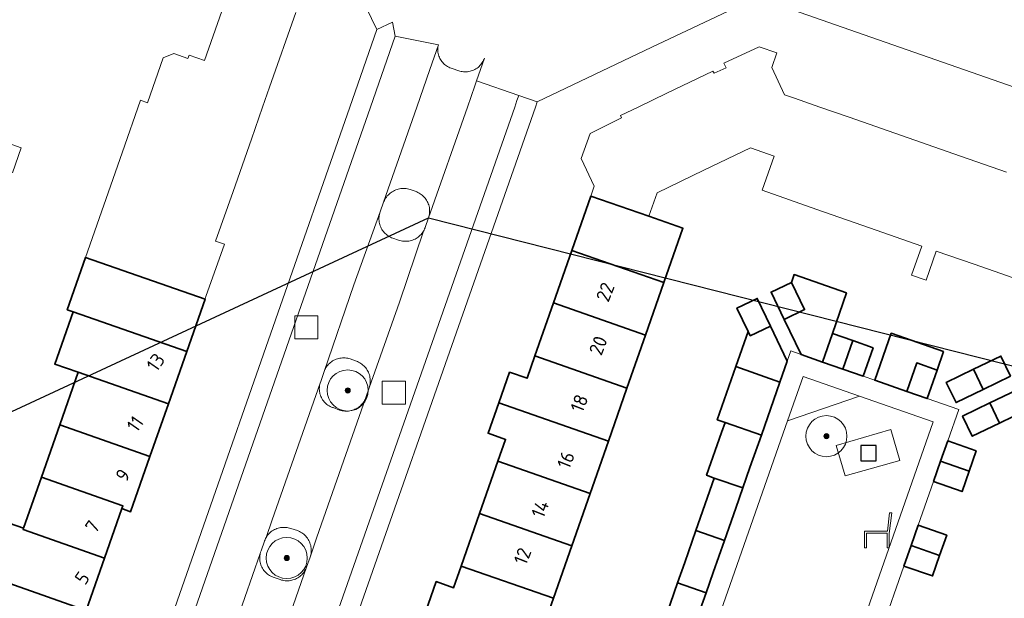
# Model space of a CAD drawing. Extents: x 154222 to 160093, y 456746 to 462495.
# Tile 157 of 254: x 158102 to 158197, y 461452 to 461509. Entities that reach past the tile are written whole.
import ezdxf
from ezdxf.enums import TextEntityAlignment as Align

# ---------------------------------------------------------------- set-up
doc = ezdxf.new("R2010")
doc.units = 0
doc.header["$LTSCALE"] = 0.75
doc.layers.get('0').update_dxf_attribs({"linetype": 'CONTINUOUS'})
doc.layers.get('DEFPOINTS').update_dxf_attribs({"linetype": 'CONTINUOUS'})
for name, color, linetype, lineweight in [('B-XX-GR-BEPLANTING_CULTUUR_BODEMBEDEKKER-GV', 252, 'CONTINUOUS', 18), ('B-XX-GR-BEPLANTING_CULTUUR_HEESTERS-GV', 252, 'CONTINUOUS', 18), ('B-XX-GR-BOOM-S', 252, 'CONTINUOUS', 25), ('B-XX-IE-MEUBILAIR_WEGMEUBILAIR-S', 252, 'CONTINUOUS', 25), ('B-XX-OG-BEBOUWING-GV', 6, 'CONTINUOUS', 35), ('B-XX-OG-BEBOUWING-T18', 1, 'CONTINUOUS', 18), ('B-XX-OG-TERREIN_CULTUURSCHEIDING-GV', 252, 'CONTINUOUS', 18), ('B-XX-OG-TERREIN_ERF-GV', 252, 'CONTINUOUS', 18), ('B-XX-RI-GWA_RIOOLPUT-S', 252, 'CONTINUOUS', 25), ('B-XX-VH-VERHARDING_BETONSTRAATSTEEN-GV', 252, 'CONTINUOUS', 18), ('B-XX-VH-VERHARDING_TEGEL_RUBBER-GV', 252, 'CONTINUOUS', 18)]:
    doc.layers.add(name, color=color, linetype=linetype, lineweight=lineweight)
doc.styles.add('NLCS-ISO-M-T18', font='NLCS-ISO.ttf', dxfattribs={"height": 1.8})

# ---------------------------------------------------------------- blocks, each defined once
blk = doc.blocks.new('SRI-PUT_INSPECTIEPUT_RIOOLPUT-SO')
at = {"color": 0, "linetype": 'ByBlock', "lineweight": 18}
blk.add_lwpolyline([(-1.125, -1.125), (1.125, -1.125), (1.125, 1.125), (-1.125, 1.125)], close=True, dxfattribs=at)
blk = doc.blocks.new('SIE-WEG_SPEELTOESTEL-SO')
at = {"flags": 128}
blk.add_lwpolyline([(-0.75, -0.75), (0.75, -0.75), (0.75, 0.75), (-0.75, 0.75)], close=True, dxfattribs=at)
blk = doc.blocks.new('SIE-WEG_ZITBANK-SO')
at = {"color": 0, "linetype": 'ByBlock', "lineweight": 18}
blk.add_lwpolyline([(-0.912, -1.631), (-0.912, -0.2), (1.088, -0.2), (1.088, -1.631), (1.288, -1.631), (1.288, -0.212), (1.536, 1.777), (1.335, 1.777), (1.113, 0), (-1.112, 0), (-1.112, -1.631)], close=True, dxfattribs=at)
blk = doc.blocks.new('SGR-BOOM_01-SO')
at = {"linetype": 'ByBlock', "lineweight": 18}
h = blk.add_hatch(color=0, dxfattribs=at)
h.dxf.hatch_style = 1
edge = h.paths.add_edge_path()
edge.add_arc((0, 0), 0.25, 0, 360)
at = {"color": 0, "linetype": 'ByBlock', "lineweight": 18}
for radius in [2, 0.25]:
    blk.add_circle((0, 0), radius, dxfattribs=at)

msp = doc.modelspace()

# ---------------------------------------------------------------- linework, layer by layer
at = {"layer": 'B-XX-GR-BEPLANTING_CULTUUR_BODEMBEDEKKER-GV'}
msp.add_lwpolyline([(158183.259, 461471.845), (158177.77, 461473.763), (158176.259, 461469.447)], close=True, dxfattribs=at)
at = {"layer": 'B-XX-GR-BEPLANTING_CULTUUR_HEESTERS-GV'}
for points in [[(158139.025, 461492.066), (158138.897, 461492.07), (158138.768, 461492.066), (158138.64, 461492.054), (158138.513, 461492.034), (158138.387, 461492.007), (158138.263, 461491.972), (158138.142, 461491.929), (158138.023, 461491.878), (158137.908, 461491.82), (158137.797, 461491.756), (158137.69, 461491.684), (158137.588, 461491.606), (158137.49, 461491.522), (158137.399, 461491.432), (158137.312, 461491.336), (158137.232, 461491.235), (158137.159, 461491.13), (158137.092, 461491.02), (158137.032, 461490.906), (158136.979, 461490.788), (158136.96, 461490.74), (158136.62, 461489.79), (158136.581, 461489.67), (158136.551, 461489.547), (158136.527, 461489.423), (158136.512, 461489.298), (158136.505, 461489.172), (158136.506, 461489.045), (158136.514, 461488.919), (158136.531, 461488.794), (158136.556, 461488.67), (158136.588, 461488.548), (158136.628, 461488.428), (158136.676, 461488.311), (158136.731, 461488.197), (158136.793, 461488.087), (158136.861, 461487.981), (158136.937, 461487.88), (158137.018, 461487.783), (158137.106, 461487.692), (158137.199, 461487.607), (158137.297, 461487.528), (158137.401, 461487.455), (158137.508, 461487.389), (158137.62, 461487.329), (158137.735, 461487.277), (158137.853, 461487.232), (158137.86, 461487.23), (158138.42, 461487.05), (158138.54, 461487.01), (158138.662, 461486.977), (158138.786, 461486.953), (158138.912, 461486.936), (158139.038, 461486.927), (158139.164, 461486.927), (158139.291, 461486.934), (158139.416, 461486.949), (158139.541, 461486.972), (158139.663, 461487.003), (158139.784, 461487.041), (158139.901, 461487.087), (158140.016, 461487.141), (158140.127, 461487.201), (158140.234, 461487.269), (158140.337, 461487.343), (158140.434, 461487.424), (158140.527, 461487.51), (158140.613, 461487.602), (158140.694, 461487.699), (158140.768, 461487.802), (158140.836, 461487.909), (158140.897, 461488.019), (158140.951, 461488.134), (158140.997, 461488.252), (158141, 461488.26), (158141.33, 461489.21), (158141.367, 461489.332), (158141.397, 461489.455), (158141.419, 461489.581), (158141.432, 461489.707), (158141.438, 461489.834), (158141.436, 461489.961), (158141.426, 461490.088), (158141.408, 461490.214), (158141.382, 461490.339), (158141.348, 461490.461), (158141.307, 461490.582), (158141.258, 461490.699), (158141.202, 461490.813), (158141.139, 461490.924), (158141.068, 461491.03), (158140.992, 461491.131), (158140.909, 461491.228), (158140.82, 461491.319), (158140.726, 461491.405), (158140.627, 461491.484), (158140.523, 461491.557), (158140.414, 461491.623), (158140.301, 461491.682), (158140.185, 461491.734), (158140.12, 461491.76), (158139.53, 461491.97), (158139.406, 461492.006), (158139.281, 461492.034), (158139.153, 461492.054)], [(158133.214, 461475.571), (158133.088, 461475.577), (158132.961, 461475.574), (158132.835, 461475.564), (158132.709, 461475.545), (158132.585, 461475.519), (158132.463, 461475.485), (158132.343, 461475.443), (158132.226, 461475.394), (158132.113, 461475.338), (158132.003, 461475.274), (158131.898, 461475.204), (158131.797, 461475.127), (158131.701, 461475.044), (158131.611, 461474.955), (158131.526, 461474.861), (158131.447, 461474.761), (158131.375, 461474.657), (158131.31, 461474.549), (158131.251, 461474.436), (158131.2, 461474.32), (158131.17, 461474.24), (158130.84, 461473.29), (158130.774, 461473.102), (158130.736, 461472.931), (158130.718, 461472.808), (158130.707, 461472.684), (158130.704, 461472.559), (158130.709, 461472.435), (158130.722, 461472.311), (158130.742, 461472.188), (158130.771, 461472.067), (158130.808, 461471.948), (158130.852, 461471.831), (158130.903, 461471.718), (158130.962, 461471.608), (158131.027, 461471.502), (158131.099, 461471.4), (158131.178, 461471.303), (158131.262, 461471.212), (158131.353, 461471.126), (158131.448, 461471.046), (158131.549, 461470.972), (158131.654, 461470.905), (158131.763, 461470.845), (158131.876, 461470.792), (158131.992, 461470.747), (158132.04, 461470.73), (158132.68, 461470.5), (158132.802, 461470.463), (158132.925, 461470.433), (158133.051, 461470.411), (158133.177, 461470.397), (158133.304, 461470.391), (158133.432, 461470.394), (158133.558, 461470.404), (158133.685, 461470.422), (158133.809, 461470.448), (158133.932, 461470.481), (158134.052, 461470.523), (158134.17, 461470.571), (158134.284, 461470.627), (158134.394, 461470.69), (158134.501, 461470.76), (158134.602, 461470.837), (158134.699, 461470.92), (158134.79, 461471.008), (158134.876, 461471.103), (158134.955, 461471.202), (158135.028, 461471.306), (158135.095, 461471.415), (158135.154, 461471.527), (158135.207, 461471.643), (158135.24, 461471.73), (158135.56, 461472.67), (158135.597, 461472.793), (158135.626, 461472.917), (158135.648, 461473.044), (158135.661, 461473.171), (158135.666, 461473.299), (158135.664, 461473.427), (158135.653, 461473.555), (158135.635, 461473.682), (158135.609, 461473.807), (158135.575, 461473.931), (158135.533, 461474.052), (158135.484, 461474.17), (158135.427, 461474.285), (158135.363, 461474.396), (158135.293, 461474.503), (158135.216, 461474.606), (158135.133, 461474.703), (158135.044, 461474.795), (158134.949, 461474.882), (158134.85, 461474.962), (158134.745, 461475.036), (158134.636, 461475.103), (158134.523, 461475.163), (158134.406, 461475.216), (158134.32, 461475.25), (158133.71, 461475.47), (158133.589, 461475.507), (158133.465, 461475.536), (158133.34, 461475.558)], [(158127.317, 461459.073), (158127.192, 461459.074), (158127.066, 461459.067), (158126.942, 461459.052), (158126.818, 461459.028), (158126.697, 461458.998), (158126.577, 461458.959), (158126.46, 461458.913), (158126.347, 461458.86), (158126.237, 461458.799), (158126.131, 461458.732), (158126.03, 461458.658), (158125.933, 461458.577), (158125.842, 461458.491), (158125.757, 461458.399), (158125.677, 461458.302), (158125.604, 461458.2), (158125.538, 461458.093), (158125.478, 461457.983), (158125.426, 461457.869), (158125.381, 461457.752), (158125.37, 461457.72), (158125.04, 461456.78), (158124.999, 461456.662), (158124.965, 461456.542), (158124.938, 461456.42), (158124.92, 461456.296), (158124.91, 461456.172), (158124.908, 461456.047), (158124.913, 461455.922), (158124.927, 461455.798), (158124.949, 461455.675), (158124.978, 461455.554), (158125.015, 461455.434), (158125.06, 461455.318), (158125.112, 461455.204), (158125.171, 461455.094), (158125.237, 461454.988), (158125.31, 461454.887), (158125.389, 461454.79), (158125.474, 461454.698), (158125.565, 461454.613), (158125.661, 461454.533), (158125.762, 461454.46), (158125.868, 461454.393), (158125.977, 461454.333), (158126.091, 461454.28), (158126.207, 461454.234), (158126.22, 461454.23), (158126.9, 461453.99), (158127.02, 461453.951), (158127.143, 461453.92), (158127.267, 461453.896), (158127.392, 461453.881), (158127.518, 461453.873), (158127.644, 461453.873), (158127.771, 461453.882), (158127.896, 461453.898), (158128.02, 461453.922), (158128.142, 461453.954), (158128.262, 461453.994), (158128.379, 461454.041), (158128.493, 461454.095), (158128.604, 461454.157), (158128.71, 461454.225), (158128.811, 461454.301), (158128.908, 461454.382), (158128.999, 461454.469), (158129.085, 461454.562), (158129.165, 461454.66), (158129.238, 461454.763), (158129.304, 461454.87), (158129.364, 461454.982), (158129.416, 461455.097), (158129.46, 461455.21), (158129.818, 461456.164), (158129.855, 461456.288), (158129.884, 461456.414), (158129.905, 461456.541), (158129.918, 461456.67), (158129.923, 461456.799), (158129.92, 461456.929), (158129.909, 461457.057), (158129.891, 461457.185), (158129.864, 461457.312), (158129.83, 461457.436), (158129.788, 461457.559), (158129.738, 461457.678), (158129.681, 461457.794), (158129.617, 461457.907), (158129.547, 461458.015), (158129.47, 461458.118), (158129.386, 461458.217), (158129.297, 461458.31), (158129.201, 461458.398), (158129.101, 461458.479), (158128.996, 461458.555), (158128.886, 461458.623), (158128.773, 461458.685), (158128.656, 461458.739), (158128.58, 461458.77), (158127.93, 461458.95), (158127.811, 461458.99), (158127.69, 461459.023), (158127.567, 461459.047), (158127.442, 461459.064)]]:
    msp.add_lwpolyline(points, close=True, dxfattribs=at)
at = {"layer": 'B-XX-OG-BEBOUWING-GV'}
for points in [[(158162.749, 461489.357), (158157.118, 461491.33), (158155.266, 461486.038), (158164.229, 461482.901), (158166.08, 461488.19), (158162.75, 461489.36)], [(158119.59, 461481.284), (158107.973, 461485.359), (158106.19, 461480.261), (158106.751, 461480.064), (158117.806, 461476.187)], [(158164.229, 461482.901), (158155.266, 461486.038), (158153.483, 461480.94), (158162.444, 461477.803)], [(158181.996, 461481.903), (158176.898, 461483.685), (158176.634, 461482.93), (158177.912, 461480.272), (158175.938, 461479.323), (158177.588, 461475.892), (158179.644, 461475.174), (158180.614, 461477.95)], [(158177.912, 461480.272), (158176.634, 461482.93), (158174.66, 461481.98), (158175.938, 461479.323)], [(158174.593, 461478.676), (158173.3, 461481.365), (158171.326, 461480.417), (158172.424, 461478.135), (158172.62, 461477.727)], [(158162.444, 461477.803), (158153.483, 461480.94), (158151.676, 461475.775), (158160.636, 461472.639)], [(158117.806, 461476.187), (158106.751, 461480.064), (158104.969, 461474.967), (158107.239, 461474.171), (158116.022, 461471.091)], [(158176.231, 461475.272), (158174.593, 461478.676), (158172.62, 461477.727), (158172.424, 461478.135), (158171.231, 461474.728), (158175.516, 461473.227)], [(158182.596, 461477.257), (158180.614, 461477.95), (158179.644, 461475.174), (158181.626, 461474.482)], [(158191.43, 461476.194), (158186.342, 461477.972), (158184.742, 461473.393), (158187.857, 461472.305), (158188.827, 461475.08), (158190.804, 461474.39)], [(158184.579, 461476.565), (158182.596, 461477.257), (158181.626, 461474.482), (158183.609, 461473.789)], [(158160.636, 461472.639), (158151.676, 461475.775), (158150.91, 461473.585), (158149.21, 461474.184), (158148.17, 461471.208), (158158.83, 461467.481)], [(158197.955, 461473.785), (158197.007, 461475.748), (158194.35, 461474.466), (158195.298, 461472.503)], [(158175.516, 461473.227), (158171.231, 461474.728), (158169.421, 461469.557), (158170.176, 461469.293), (158173.709, 461468.062)], [(158190.804, 461474.39), (158188.827, 461475.08), (158187.857, 461472.305), (158189.84, 461471.612)], [(158116.022, 461471.091), (158107.239, 461474.171), (158105.45, 461469.056), (158114.232, 461465.975)], [(158195.298, 461472.503), (158194.35, 461474.466), (158191.694, 461473.184), (158192.642, 461471.221)], [(158199.542, 461470.516), (158198.594, 461472.481), (158195.929, 461471.195), (158196.877, 461469.23)], [(158158.83, 461467.481), (158148.17, 461471.208), (158147.13, 461468.234), (158148.828, 461467.645), (158148.079, 461465.507), (158157.041, 461462.37)], [(158196.877, 461469.23), (158195.929, 461471.195), (158193.281, 461469.917), (158194.229, 461467.952)], [(158114.232, 461465.975), (158105.45, 461469.056), (158103.667, 461463.958), (158111.597, 461461.176), (158111.5, 461460.9), (158112.35, 461460.6)], [(158173.709, 461468.062), (158170.176, 461469.293), (158169.828, 461468.298), (158168.374, 461464.145), (158169.129, 461463.881), (158171.904, 461462.911), (158172.598, 461464.893)], [(158194.616, 461466.52), (158191.841, 461467.491), (158191.146, 461465.507), (158193.922, 461464.536)], [(158157.041, 461462.37), (158148.079, 461465.507), (158146.294, 461460.413), (158155.258, 461457.276)], [(158193.922, 461464.536), (158191.146, 461465.507), (158190.453, 461463.526), (158193.228, 461462.555)], [(158111.597, 461461.176), (158103.667, 461463.958), (158101.928, 461458.984), (158101.888, 461458.87), (158109.818, 461456.089), (158111.5, 461460.9)], [(158171.904, 461462.911), (158169.129, 461463.881), (158167.338, 461458.764), (158170.114, 461457.794), (158171.211, 461460.929)], [(158155.258, 461457.276), (158146.294, 461460.413), (158144.507, 461455.314), (158153.472, 461452.176)], [(158101.928, 461458.984), (158099.097, 461459.977), (158097.274, 461454.766), (158108.035, 461450.992), (158109.818, 461456.089), (158101.888, 461458.87)], [(158170.114, 461457.794), (158167.338, 461458.764), (158166.249, 461455.653), (158165.555, 461453.671), (158168.33, 461452.699), (158169.024, 461454.681)], [(158191.742, 461458.306), (158188.967, 461459.277), (158188.274, 461457.294), (158191.048, 461456.323)], [(158191.048, 461456.323), (158188.274, 461457.294), (158187.581, 461455.313), (158190.355, 461454.342)], [(158108.035, 461450.992), (158097.274, 461454.766), (158095.485, 461449.65), (158106.246, 461445.875)], [(158153.472, 461452.176), (158144.507, 461455.314), (158143.768, 461453.204), (158142.076, 461453.791), (158141.032, 461450.815), (158151.688, 461447.079)], [(158168.33, 461452.699), (158165.555, 461453.671), (158164.861, 461451.689), (158163.767, 461448.565), (158166.545, 461447.599), (158167.637, 461450.717)]]:
    msp.add_lwpolyline(points, close=True, dxfattribs=at)
at = {"layer": 'B-XX-OG-TERREIN_CULTUURSCHEIDING-GV'}
for points in [[(158190.423, 461469.342), (158183.259, 461471.845), (158176.259, 461469.447), (158159.073, 461420.355), (158171.737, 461415.929)], [(158180.979, 461467.035), (158186.309, 461468.609), (158187.163, 461465.601), (158181.86, 461464.086)]]:
    msp.add_lwpolyline(points, close=True, dxfattribs=at)
at = {"layer": 'B-XX-OG-TERREIN_ERF-GV'}
for points in [[(158128.42, 461509.21), (158125.874, 461501.944), (158125.193, 461500), (158124.096, 461496.869), (158122.311, 461491.775), (158120.616, 461486.936), (158121.477, 461486.632), (158119.68, 461481.54), (158119.59, 461481.284), (158117.806, 461476.187), (158116.022, 461471.091), (158114.232, 461465.975), (158112.35, 461460.6), (158111.5, 461460.9), (158109.818, 461456.089), (158108.035, 461450.992), (158106.246, 461445.875), (158104.38, 461440.54), (158111.97, 461437.86), (158133.67, 461500), (158136.3, 461507.531), (158131.508, 461517.468)], [(158203.879, 461500), (158173.3, 461510.69), (158163.063, 461505.816), (158151.9, 461500.5), (158151.725, 461500), (158127.961, 461432.237)], [(158099.097, 461459.977), (158101.928, 461458.984), (158103.667, 461463.958), (158105.45, 461469.056), (158107.239, 461474.171), (158104.969, 461474.967), (158106.751, 461480.064), (158106.19, 461480.261), (158107.973, 461485.359), (158109.754, 461490.453), (158109.755, 461490.456), (158111.537, 461495.554), (158113.318, 461500.65), (158113.98, 461500.418), (158115.506, 461504.783), (158116.537, 461505.22), (158117.926, 461504.733), (158118.04, 461505.06), (158119.55, 461504.53), (158121.23, 461509.33)], [(158141.032, 461450.815), (158142.076, 461453.791), (158143.768, 461453.204), (158144.507, 461455.314), (158146.294, 461460.413), (158148.079, 461465.507), (158148.828, 461467.645), (158147.13, 461468.234), (158148.17, 461471.208), (158149.21, 461474.184), (158150.91, 461473.585), (158151.676, 461475.775), (158153.483, 461480.94), (158155.266, 461486.038), (158157.118, 461491.33), (158157.45, 461492.28), (158156.19, 461494.98), (158157.04, 461497.42), (158160.11, 461498.95), (158160, 461499.17), (158161.724, 461500), (158164.5, 461501.335), (158169, 461503.5), (158169.1, 461503.28), (158170.279, 461503.828), (158170.072, 461504.283), (158173.494, 461505.874), (158175.205, 461505.276), (158174.71, 461503.86), (158175.97, 461501.19), (158176.924, 461500.857), (158179.381, 461500), (158182.248, 461498.999), (158187.346, 461497.219), (158192.445, 461495.439), (158197.543, 461493.659)], [(158099.35, 461496.87), (158101.71, 461496.04), (158100.849, 461493.579)], [(158199.507, 461482.904), (158194.408, 461484.685), (158190.726, 461485.972), (158189.736, 461483.14), (158188.32, 461483.635), (158189.31, 461486.467), (158184.212, 461488.248), (158179.114, 461490.03), (158173.79, 461491.89), (158174.96, 461495.22), (158174.956, 461495.221), (158172.65, 461496.03), (158168.105, 461493.845), (158163.56, 461491.66), (158162.75, 461489.36), (158166.08, 461488.19), (158164.229, 461482.901), (158162.444, 461477.803), (158160.636, 461472.639), (158158.83, 461467.481), (158157.041, 461462.37), (158155.258, 461457.276), (158153.472, 461452.176), (158151.688, 461447.079)], [(158164.861, 461451.689), (158165.555, 461453.671), (158166.249, 461455.653), (158167.338, 461458.764), (158169.129, 461463.881), (158168.374, 461464.145), (158169.828, 461468.298), (158170.176, 461469.293), (158169.421, 461469.557), (158171.231, 461474.728), (158172.424, 461478.135), (158171.326, 461480.417), (158173.3, 461481.365), (158174.593, 461478.676), (158176.231, 461475.272), (158176.574, 461476.247), (158177.588, 461475.892), (158175.938, 461479.323), (158174.66, 461481.98), (158176.634, 461482.93), (158176.898, 461483.685), (158181.996, 461481.903), (158180.614, 461477.95), (158182.596, 461477.257), (158184.579, 461476.565), (158183.609, 461473.789), (158184.742, 461473.393), (158186.342, 461477.972), (158191.43, 461476.194), (158190.804, 461474.39), (158189.84, 461471.612), (158192.907, 461470.54), (158191.841, 461467.491), (158194.616, 461466.52), (158193.922, 461464.536), (158193.228, 461462.555), (158190.453, 461463.526), (158188.967, 461459.277), (158191.742, 461458.306), (158191.048, 461456.323), (158190.355, 461454.342), (158187.581, 461455.313), (158185.396, 461449.069)]]:
    msp.add_lwpolyline(points, dxfattribs=at)
for points in [[(158195.298, 461472.503), (158192.642, 461471.221), (158191.694, 461473.184), (158194.35, 461474.466), (158197.007, 461475.748), (158197.955, 461473.785)], [(158196.877, 461469.23), (158194.229, 461467.952), (158193.281, 461469.917), (158195.929, 461471.195), (158198.594, 461472.481), (158199.542, 461470.516)]]:
    msp.add_lwpolyline(points, close=True, dxfattribs=at)
at = {"layer": 'B-XX-VH-VERHARDING_BETONSTRAATSTEEN-GV'}
for points in [[(158138.094, 461506.905), (158137.831, 461508.269), (158136.3, 461507.531), (158133.67, 461500), (158111.97, 461437.86), (158110.95, 461434.98), (158112.002, 461434.64), (158112.771, 461434.391), (158114.668, 461439.822), (158135.683, 461500)], [(158142.26, 461505.941), (158142.286, 461506.062), (158141.47, 461503.66), (158140.192, 461500), (158136.96, 461490.74), (158136.979, 461490.788), (158137.032, 461490.906), (158137.092, 461491.02), (158137.159, 461491.13), (158137.232, 461491.235), (158137.312, 461491.336), (158137.399, 461491.432), (158137.49, 461491.522), (158137.588, 461491.606), (158137.69, 461491.684), (158137.797, 461491.756), (158137.908, 461491.82), (158138.023, 461491.878), (158138.142, 461491.929), (158138.263, 461491.972), (158138.387, 461492.007), (158138.513, 461492.034), (158138.64, 461492.054), (158138.768, 461492.066), (158138.897, 461492.07), (158139.025, 461492.066), (158139.153, 461492.054), (158139.281, 461492.034), (158139.406, 461492.006), (158139.53, 461491.97), (158140.12, 461491.76), (158140.185, 461491.734), (158140.301, 461491.682), (158140.414, 461491.623), (158140.523, 461491.557), (158140.627, 461491.484), (158140.726, 461491.405), (158140.82, 461491.319), (158140.909, 461491.228), (158140.992, 461491.131), (158141.068, 461491.03), (158141.139, 461490.924), (158141.202, 461490.813), (158141.258, 461490.699), (158141.307, 461490.582), (158141.348, 461490.461), (158141.382, 461490.339), (158141.408, 461490.214), (158141.426, 461490.088), (158141.436, 461489.961), (158141.438, 461489.834), (158141.432, 461489.707), (158141.419, 461489.581), (158141.397, 461489.455), (158141.367, 461489.332), (158141.33, 461489.21), (158145.112, 461500), (158145.83, 461502.05), (158146.008, 461502.562), (158146.763, 461504.741), (158146.734, 461504.663), (158146.684, 461504.548), (158146.626, 461504.436), (158146.562, 461504.328), (158146.491, 461504.225), (158146.413, 461504.126), (158146.33, 461504.032), (158146.24, 461503.944), (158146.146, 461503.862), (158146.046, 461503.786), (158145.941, 461503.716), (158145.832, 461503.654), (158145.72, 461503.598), (158145.604, 461503.55), (158145.485, 461503.509), (158145.364, 461503.475), (158145.242, 461503.45), (158145.117, 461503.433), (158144.992, 461503.423), (158144.867, 461503.421), (158144.741, 461503.427), (158144.616, 461503.442), (158144.493, 461503.464), (158144.371, 461503.494), (158143.543, 461503.769), (158143.526, 461503.775), (158143.41, 461503.819), (158143.297, 461503.871), (158143.188, 461503.93), (158143.083, 461503.995), (158142.982, 461504.068), (158142.886, 461504.147), (158142.795, 461504.231), (158142.71, 461504.322), (158142.631, 461504.418), (158142.558, 461504.518), (158142.492, 461504.623), (158142.433, 461504.733), (158142.381, 461504.845), (158142.337, 461504.961), (158142.299, 461505.08), (158142.27, 461505.2), (158142.248, 461505.323), (158142.235, 461505.446), (158142.229, 461505.57), (158142.231, 461505.694), (158142.242, 461505.818)], [(158151.9, 461500.5), (158150.107, 461501.128), (158149.932, 461500.628), (158149.712, 461500), (158125.185, 461430.063), (158126.486, 461429.612), (158126.98, 461429.44), (158127.961, 461432.237), (158151.725, 461500)], [(158136.581, 461489.67), (158136.62, 461489.79), (158134.07, 461482.69), (158131.17, 461474.24), (158131.2, 461474.32), (158131.251, 461474.436), (158131.31, 461474.549), (158131.375, 461474.657), (158131.447, 461474.761), (158131.526, 461474.861), (158131.611, 461474.955), (158131.701, 461475.044), (158131.797, 461475.127), (158131.898, 461475.204), (158132.003, 461475.274), (158132.113, 461475.338), (158132.226, 461475.394), (158132.343, 461475.443), (158132.463, 461475.485), (158132.585, 461475.519), (158132.709, 461475.545), (158132.835, 461475.564), (158132.961, 461475.574), (158133.088, 461475.577), (158133.214, 461475.571), (158133.34, 461475.558), (158133.465, 461475.536), (158133.589, 461475.507), (158133.71, 461475.47), (158134.32, 461475.25), (158134.406, 461475.216), (158134.523, 461475.163), (158134.636, 461475.103), (158134.745, 461475.036), (158134.85, 461474.962), (158134.949, 461474.882), (158135.044, 461474.795), (158135.133, 461474.703), (158135.216, 461474.606), (158135.293, 461474.503), (158135.363, 461474.396), (158135.427, 461474.285), (158135.484, 461474.17), (158135.533, 461474.052), (158135.575, 461473.931), (158135.609, 461473.807), (158135.635, 461473.682), (158135.653, 461473.555), (158135.664, 461473.427), (158135.666, 461473.299), (158135.661, 461473.171), (158135.648, 461473.044), (158135.626, 461472.917), (158135.597, 461472.793), (158135.56, 461472.67), (158138.49, 461480.99), (158140.836, 461487.909), (158140.768, 461487.802), (158140.694, 461487.699), (158140.613, 461487.602), (158140.527, 461487.51), (158140.434, 461487.424), (158140.337, 461487.343), (158140.234, 461487.269), (158140.127, 461487.201), (158140.016, 461487.141), (158139.901, 461487.087), (158139.784, 461487.041), (158139.663, 461487.003), (158139.541, 461486.972), (158139.416, 461486.949), (158139.291, 461486.934), (158139.164, 461486.927), (158139.038, 461486.927), (158138.912, 461486.936), (158138.786, 461486.953), (158138.662, 461486.977), (158138.54, 461487.01), (158138.42, 461487.05), (158137.86, 461487.23), (158137.853, 461487.232), (158137.735, 461487.277), (158137.62, 461487.329), (158137.508, 461487.389), (158137.401, 461487.455), (158137.297, 461487.528), (158137.199, 461487.607), (158137.106, 461487.692), (158137.018, 461487.783), (158136.937, 461487.88), (158136.861, 461487.981), (158136.793, 461488.087), (158136.731, 461488.197), (158136.676, 461488.311), (158136.628, 461488.428), (158136.588, 461488.548), (158136.556, 461488.67), (158136.531, 461488.794), (158136.514, 461488.919), (158136.506, 461489.045), (158136.505, 461489.172), (158136.512, 461489.298), (158136.527, 461489.423), (158136.551, 461489.547)], [(158176.259, 461469.447), (158177.77, 461473.763), (158183.259, 461471.845), (158190.423, 461469.342), (158171.737, 461415.929), (158159.073, 461420.355)], [(158130.736, 461472.931), (158130.774, 461473.102), (158126.11, 461459.8), (158125.538, 461458.093), (158125.604, 461458.2), (158125.677, 461458.302), (158125.757, 461458.399), (158125.842, 461458.491), (158125.933, 461458.577), (158126.03, 461458.658), (158126.131, 461458.732), (158126.237, 461458.799), (158126.347, 461458.86), (158126.46, 461458.913), (158126.577, 461458.959), (158126.697, 461458.998), (158126.818, 461459.028), (158126.942, 461459.052), (158127.066, 461459.067), (158127.192, 461459.074), (158127.317, 461459.073), (158127.442, 461459.064), (158127.567, 461459.047), (158127.69, 461459.023), (158127.811, 461458.99), (158127.93, 461458.95), (158128.58, 461458.77), (158128.656, 461458.739), (158128.773, 461458.685), (158128.886, 461458.623), (158128.996, 461458.555), (158129.101, 461458.479), (158129.201, 461458.398), (158129.297, 461458.31), (158129.386, 461458.217), (158129.47, 461458.118), (158129.547, 461458.015), (158129.617, 461457.907), (158129.681, 461457.794), (158129.738, 461457.678), (158129.788, 461457.559), (158129.83, 461457.436), (158129.864, 461457.312), (158129.891, 461457.185), (158129.909, 461457.057), (158129.92, 461456.929), (158129.923, 461456.799), (158129.918, 461456.67), (158129.905, 461456.541), (158129.884, 461456.414), (158129.855, 461456.288), (158129.818, 461456.164), (158130.149, 461457.137), (158130.45, 461458.12), (158135.24, 461471.73), (158135.207, 461471.643), (158135.154, 461471.527), (158135.095, 461471.415), (158135.028, 461471.306), (158134.955, 461471.202), (158134.876, 461471.103), (158134.79, 461471.008), (158134.699, 461470.92), (158134.602, 461470.837), (158134.501, 461470.76), (158134.394, 461470.69), (158134.284, 461470.627), (158134.17, 461470.571), (158134.052, 461470.523), (158133.932, 461470.481), (158133.809, 461470.448), (158133.685, 461470.422), (158133.558, 461470.404), (158133.432, 461470.394), (158133.304, 461470.391), (158133.177, 461470.397), (158133.051, 461470.411), (158132.925, 461470.433), (158132.802, 461470.463), (158132.68, 461470.5), (158132.04, 461470.73), (158131.992, 461470.747), (158131.876, 461470.792), (158131.763, 461470.845), (158131.654, 461470.905), (158131.549, 461470.972), (158131.448, 461471.046), (158131.353, 461471.126), (158131.262, 461471.212), (158131.178, 461471.303), (158131.099, 461471.4), (158131.027, 461471.502), (158130.962, 461471.608), (158130.903, 461471.718), (158130.852, 461471.831), (158130.808, 461471.948), (158130.771, 461472.067), (158130.742, 461472.188), (158130.722, 461472.311), (158130.709, 461472.435), (158130.704, 461472.559), (158130.707, 461472.684), (158130.718, 461472.808)]]:
    msp.add_lwpolyline(points, close=True, dxfattribs=at)
for points in [[(158119.736, 461441.534), (158124.965, 461456.542), (158124.999, 461456.662), (158125.04, 461456.78), (158125.37, 461457.72), (158125.381, 461457.752), (158125.426, 461457.869), (158125.478, 461457.983), (158125.538, 461458.093), (158126.11, 461459.8), (158130.774, 461473.102), (158130.84, 461473.29), (158131.17, 461474.24), (158134.07, 461482.69), (158136.62, 461489.79), (158136.96, 461490.74), (158140.192, 461500), (158141.47, 461503.66), (158142.286, 461506.062), (158138.094, 461506.905), (158135.683, 461500), (158114.668, 461439.822)], [(158125.185, 461430.063), (158149.712, 461500), (158149.932, 461500.628), (158150.107, 461501.128), (158146.008, 461502.562), (158145.83, 461502.05), (158145.112, 461500), (158141.33, 461489.21), (158141, 461488.26), (158140.997, 461488.252), (158140.951, 461488.134), (158140.897, 461488.019), (158140.836, 461487.909), (158138.49, 461480.99), (158135.56, 461472.67), (158135.24, 461471.73), (158130.45, 461458.12), (158130.149, 461457.137), (158129.818, 461456.164), (158129.46, 461455.21), (158124.03, 461439.64)], [(158185.396, 461449.069), (158187.581, 461455.313), (158188.274, 461457.294), (158188.967, 461459.277), (158190.453, 461463.526), (158191.146, 461465.507), (158191.841, 461467.491), (158192.907, 461470.54), (158189.84, 461471.612), (158187.857, 461472.305), (158184.742, 461473.393), (158183.609, 461473.789), (158181.626, 461474.482), (158179.644, 461475.174), (158177.588, 461475.892), (158176.574, 461476.247), (158176.231, 461475.272), (158175.516, 461473.227), (158173.709, 461468.062), (158172.598, 461464.893), (158171.904, 461462.911), (158171.211, 461460.929), (158170.114, 461457.794), (158169.024, 461454.681), (158168.33, 461452.699), (158167.637, 461450.717)], [(158124.03, 461439.64), (158129.46, 461455.21), (158129.416, 461455.097), (158129.364, 461454.982), (158129.304, 461454.87), (158129.238, 461454.763), (158129.165, 461454.66), (158129.085, 461454.562), (158128.999, 461454.469), (158128.908, 461454.382), (158128.811, 461454.301), (158128.71, 461454.225), (158128.604, 461454.157), (158128.493, 461454.095), (158128.379, 461454.041), (158128.262, 461453.994), (158128.142, 461453.954), (158128.02, 461453.922), (158127.896, 461453.898), (158127.771, 461453.882), (158127.644, 461453.873), (158127.518, 461453.873), (158127.392, 461453.881), (158127.267, 461453.896), (158127.143, 461453.92), (158127.02, 461453.951), (158126.9, 461453.99), (158126.22, 461454.23), (158126.207, 461454.234), (158126.091, 461454.28), (158125.977, 461454.333), (158125.868, 461454.393), (158125.762, 461454.46), (158125.661, 461454.533), (158125.565, 461454.613), (158125.474, 461454.698), (158125.389, 461454.79), (158125.31, 461454.887), (158125.237, 461454.988), (158125.171, 461455.094), (158125.112, 461455.204), (158125.06, 461455.318), (158125.015, 461455.434), (158124.978, 461455.554), (158124.949, 461455.675), (158124.927, 461455.798), (158124.913, 461455.922), (158124.908, 461456.047), (158124.91, 461456.172), (158124.92, 461456.296), (158124.938, 461456.42), (158124.965, 461456.542), (158119.736, 461441.534)]]:
    msp.add_lwpolyline(points, dxfattribs=at)
at = {"layer": 'B-XX-VH-VERHARDING_TEGEL_RUBBER-GV'}
msp.add_lwpolyline([(158187.163, 461465.601), (158186.309, 461468.609), (158180.979, 461467.035), (158181.86, 461464.086)], close=True, dxfattribs=at)
at = {"layer": 'DEFPOINTS', "flags": 128}
msp.add_lwpolyline([(157498.69, 460511.773), (157666.489, 461268.413), (158141.33, 461489.21), (159256.935, 461205.939), (159206.487, 460696.309), (158205.708, 460856.251), (158144.02, 460363.33)], close=True, dxfattribs=at)

# ---------------------------------------------------------------- block references
at = {"layer": 'B-XX-GR-BOOM-S'}
for p in [(158133.467, 461472.404), (158180.033, 461467.955), (158127.535, 461456.091)]:
    msp.add_blockref('SGR-BOOM_01-SO', p, dxfattribs=at)
at = {"layer": 'B-XX-IE-MEUBILAIR_WEGMEUBILAIR-S'}
for name, p in [('SIE-WEG_SPEELTOESTEL-SO', (158184.133, 461466.296)), ('SIE-WEG_ZITBANK-SO', (158184.852, 461458.698))]:
    msp.add_blockref(name, p, dxfattribs=at)
at = {"layer": 'B-XX-RI-GWA_RIOOLPUT-S'}
for p in [(158129.44, 461478.54), (158137.96, 461472.18)]:
    msp.add_blockref('SRI-PUT_INSPECTIEPUT_RIOOLPUT-SO', p, dxfattribs=at)

# ---------------------------------------------------------------- texts
at = {"layer": 'B-XX-OG-BEBOUWING-T18', "style": 'NLCS-ISO-M-T18'}
for s, rotation, p in [('22', 68.4, (158158.519, 461481.986)), ('20', 68.4, (158157.833, 461476.782)), ('13', 55, (158114.787, 461475.15)), ('18', 68.4, (158155.995, 461471.163)), ('11', 55, (158112.787, 461469.15)), ('16', 68.4, (158154.687, 461465.638)), ('9', 55, (158111.6, 461464.15)), ('14', 68.4, (158152.193, 461460.873)), ('7', 55, (158108.637, 461459.15)), ('12', 68.4, (158150.465, 461456.268)), ('5', 55, (158107.638, 461454.15))]:
    msp.add_text(s, height=1.35, rotation=rotation, dxfattribs=at).set_placement(p, align=Align.MIDDLE_CENTER)

doc.saveas('drawing.dxf')
